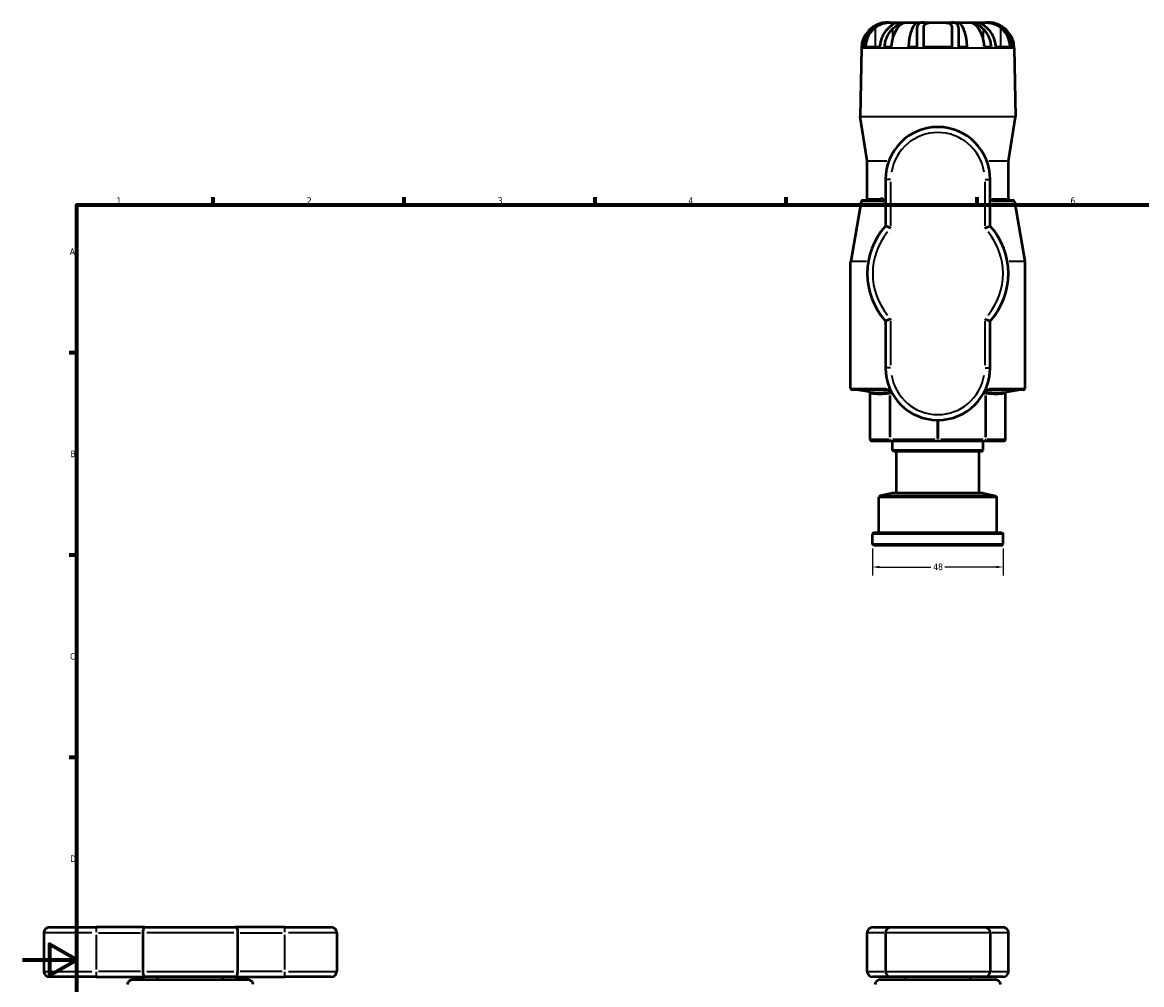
# Model space of a CAD drawing. Header units: millimetres. Extents: x -96 to 918, y -124 to 641.
# Tile 4 of 7: x 0 to 411, y 288 to 641. Entities that reach past the tile are written whole.
import ezdxf

# ---------------------------------------------------------------- set-up
doc = ezdxf.new("R2010")
doc.units = ezdxf.units.MM
for name, color, linetype, lineweight in [('Border (ANSI)', 7, 'Continuous', 70), ('Dimension (ANSI)', 7, 'Continuous', 25), ('Visible (ANSI)', 7, 'Continuous', 50), ('Visible Narrow (ANSI)', 7, 'Continuous', 35)]:
    doc.layers.add(name, color=color, linetype=linetype, lineweight=lineweight)
doc.styles.add('Note Text (ANSI)', font='tahoma.ttf')
doc.dimstyles.new('Default - mm (ANSI)', dxfattribs={"dimtxt": 2.4, "dimasz": 2.5, "dimexe": 3.175, "dimexo": 1.6002, "dimgap": 0.8, "dimtad": 0, "dimtoh": 1, "dimdec": 0, "dimrnd": 1e-08, "dimzin": 4, "dimdsep": 46, "dimtxsty": 'Note Text (ANSI)', "dimcen": 0.09, "dimdle": 10, "dimclrd": 256, "dimclre": 256, "dimclrt": 5, "dimadec": 1, "dimazin": 1, "dimtfac": 1.27, "dimtofl": 0, "dimtmove": 0, "dimatfit": 3, "dimfxl": 1, "dimtolj": 1, "dimtzin": 4, "dimlwd": -1, "dimlwe": -1, "dimarcsym": 0})

# ---------------------------------------------------------------- blocks, each defined once
blk = doc.blocks.new('Borders Default Border')
at = {"layer": 'Border (ANSI)'}
for p, q in [((70.08, 574), (70.08, 576.8)), ((140.17, 574), (140.17, 576.8)), ((210.25, 574), (210.25, 576.8)), ((280.33, 574), (280.33, 576.8)), ((350.42, 574), (350.42, 576.8)), ((20, 519.75), (17.2, 519.75)), ((20, 445.5), (17.2, 445.5)), ((20, 371.25), (17.2, 371.25))]:
    blk.add_line(p, q, dxfattribs=at)
at = {"layer": 'Border (ANSI)', "flags": 128}
for points in [[(20, 20), (20, 574), (821, 574), (821, 20), (20, 20)], [(0, 297), (20, 297), (10, 302.77), (10, 291.23), (20, 297)]]:
    blk.add_lwpolyline(points, dxfattribs=at)
at = {"layer": 'Border (ANSI)', "color": 5, "true_color": 0x0000ff, "char_height": 2.4, "attachment_point": 7, "style": 'Note Text (ANSI)'}
for s, insert in [('1', (34.5, 574.4)), ('2', (104.4, 574.4)), ('3', (174.46, 574.35)), ('4', (244.45, 574.4)), ('5', (314.67, 574.35)), ('6', (384.69, 574.35)), ('A', (17.38, 555.68)), ('B', (17.67, 481.43)), ('C', (17.51, 407.13)), ('D', (17.52, 332.93))]:
    blk.add_mtext(s, dxfattribs=dict(at, insert=insert))
blk = doc.blocks.new('*D12')
at = {"layer": 'Defpoints', "color": 0, "transparency": 16777216}
for p in [(312.03, 449.48), (360.03, 449.48), (312.03, 441.14)]:
    blk.add_point(p, dxfattribs=at)
at = {"layer": 'Dimension (ANSI)', "transparency": 16777216}
for p, q in [((312.03, 447.88), (312.03, 437.97)), ((360.03, 447.88), (360.03, 437.97)), ((314.53, 441.14), (333.52, 441.14)), ((357.53, 441.14), (338.54, 441.14))]:
    blk.add_line(p, q, dxfattribs=at)
for points in [[(314.53, 441.56), (314.53, 440.73), (312.03, 441.14)], [(357.53, 441.56), (357.53, 440.73), (360.03, 441.14)]]:
    blk.add_solid(points, dxfattribs=at)
at = {"layer": 'Dimension (ANSI)', "color": 5, "transparency": 16777216, "insert": (334.32, 442.4), "char_height": 2.4, "attachment_point": 1, "style": 'Note Text (ANSI)'}
blk.add_mtext('\\A1;48', dxfattribs=at)

msp = doc.modelspace()

# ---------------------------------------------------------------- linework, layer by layer
at = {"layer": 'Visible (ANSI)'}
for p, q in [((317.5684, 640.9823), (317.7263, 640.9823)), ((317.7263, 640.9823), (317.7263, 640.9754)), ((317.7263, 640.9823), (318.135, 640.9823)), ((318.135, 640.9823), (320.0419, 640.9823)), ((320.0419, 640.9823), (323.1521, 640.9823)), ((323.1521, 640.9823), (323.1521, 640.5968)), ((323.1521, 640.9823), (324.7917, 640.9823)), ((324.7917, 640.9823), (328.9658, 640.9823)), ((328.9658, 640.9823), (328.9658, 640.4013)), ((328.9658, 640.9823), (331.0141, 640.9823)), ((331.0141, 640.9823), (336.0312, 640.9823)), ((336.0312, 640.9823), (341.0483, 640.9823)), ((341.0483, 640.9823), (343.0966, 640.9823)), ((343.0966, 640.9823), (347.2707, 640.9823)), ((343.0966, 640.9823), (343.0966, 640.4013)), ((347.2707, 640.9823), (348.9103, 640.9823)), ((348.9103, 640.9823), (348.9103, 640.5968)), ((348.9103, 640.9823), (352.0205, 640.9823)), ((352.0205, 640.9823), (353.9274, 640.9823)), ((353.9274, 640.9823), (354.3361, 640.9823)), ((354.3361, 640.9823), (354.3361, 640.9754)), ((354.3361, 640.9823), (354.4941, 640.9823)), ((328.3512, 638.5918), (328.3512, 632.0223)), ((330.9112, 632.0223), (330.9112, 639.1295)), ((341.1512, 639.1295), (341.1512, 632.0223)), ((343.7112, 632.0223), (343.7112, 638.5918)), ((307.9698, 631.5499), (307.532, 606.466)), ((308.2296, 632.0223), (308.8351, 632.0223)), ((309.5948, 632.0223), (314.7148, 632.0223)), ((316.5151, 632.0223), (318.9606, 632.0223)), ((325.3002, 632.0223), (328.3512, 632.0223)), ((330.9112, 632.0223), (341.1512, 632.0223)), ((343.7112, 632.0223), (346.7622, 632.0223)), ((353.1018, 632.0223), (355.5473, 632.0223)), ((357.3476, 632.0223), (362.4676, 632.0223)), ((363.2273, 632.0223), (363.8328, 632.0223)), ((364.0926, 631.5499), (364.5305, 606.466)), ((310.1051, 590.1411), (307.538, 606.3792)), ((361.9574, 590.1411), (364.5244, 606.3792)), ((310.1112, 576.2023), (310.1112, 590.0631)), ((361.9512, 576.2023), (361.9512, 590.0631)), ((316.8312, 583.3823), (316.8312, 566.2352)), ((355.2312, 566.2352), (355.2312, 583.3823)), ((307.9084, 575.2892), (304.0388, 553.3438)), ((308.4008, 575.7023), (316.8312, 575.7023)), ((355.2312, 575.7023), (363.6617, 575.7023)), ((364.1541, 575.2892), (368.0236, 553.3438)), ((304.0312, 506.6743), (304.0312, 553.257)), ((368.0312, 506.6743), (368.0312, 553.257)), ((316.8312, 531.4095), (316.8312, 514.2623)), ((355.2312, 514.2623), (355.2312, 531.4095)), ((318.6179, 506.1743), (304.5312, 506.1743)), ((310.7642, 505.3821), (306.3143, 506.1667)), ((367.5312, 506.1743), (353.4445, 506.1743)), ((361.2982, 505.3821), (365.7481, 506.1667)), ((311.1774, 487.8823), (311.1774, 504.8897)), ((360.885, 487.8823), (360.885, 504.8897)), ((311.6774, 487.3823), (318.8105, 487.3823)), ((318.8105, 487.3823), (336.0312, 487.3823)), ((319.3712, 484.0423), (319.3712, 487.3823)), ((336.0312, 487.3823), (353.252, 487.3823)), ((352.6913, 484.0423), (352.6913, 487.3823)), ((353.252, 487.3823), (360.385, 487.3823)), ((319.3712, 484.0423), (352.6913, 484.0423)), ((319.8712, 483.5423), (319.3712, 484.0423)), ((352.1913, 483.5423), (319.8712, 483.5423)), ((320.8857, 468.1823), (320.8857, 483.5423)), ((351.1767, 468.1823), (351.1767, 483.5423)), ((352.1913, 483.5423), (352.6913, 484.0423)), ((314.922, 467.3177), (314.4312, 466.7223)), ((357.6312, 466.7223), (314.4312, 466.7223)), ((314.4312, 453.7823), (314.4312, 466.7223)), ((319.3712, 468.1823), (314.922, 467.3177)), ((314.922, 467.3177), (357.1404, 467.3177)), ((352.6913, 468.1823), (319.3712, 468.1823)), ((352.6913, 468.1823), (357.1404, 467.3177)), ((357.1404, 467.3177), (357.6312, 466.7223)), ((357.6312, 453.7823), (357.6312, 466.7223)), ((312.5312, 453.7823), (312.0312, 453.2823)), ((360.0312, 453.2823), (312.0312, 453.2823)), ((312.0312, 449.4823), (312.0312, 453.2823)), ((312.5312, 453.7823), (359.5312, 453.7823)), ((359.5312, 453.7823), (360.0312, 453.2823)), ((360.0312, 449.4823), (360.0312, 453.2823)), ((312.0312, 449.4823), (360.0312, 449.4823)), ((312.5312, 448.9823), (312.0312, 449.4823)), ((359.5312, 448.9823), (312.5312, 448.9823)), ((359.5312, 448.9823), (360.0312, 449.4823)), ((9.8585, 308.9274), (27.0585, 308.9274)), ((44.9955, 308.9274), (27.0585, 308.9274)), ((44.9955, 308.9274), (78.2416, 308.9274)), ((96.1785, 308.9274), (78.2416, 308.9274)), ((96.1785, 308.9274), (113.3785, 308.9274)), ((312.1112, 308.9274), (318.8312, 308.9274)), ((318.8312, 308.9274), (353.2312, 308.9274)), ((353.2312, 308.9274), (359.9512, 308.9274)), ((7.8585, 306.9274), (7.8585, 292.7274)), ((44.2057, 306.9274), (44.2057, 292.7274)), ((79.0314, 292.7274), (79.0314, 306.9274)), ((115.3785, 306.9274), (115.3785, 292.7274)), ((310.1112, 292.7274), (310.1112, 306.9274)), ((316.8312, 306.9274), (316.8312, 292.7274)), ((355.2312, 306.9274), (355.2312, 292.7274)), ((361.9512, 292.7274), (361.9512, 306.9274)), ((27.0585, 290.7274), (9.8585, 290.7274)), ((27.0585, 290.7274), (44.9955, 290.7274)), ((40.4836, 289.7274), (82.7535, 289.7274)), ((78.2416, 290.7274), (44.9955, 290.7274)), ((49.6185, 289.7274), (49.6185, 290.7274)), ((73.6185, 289.7274), (73.6185, 290.7274)), ((78.2416, 290.7274), (96.1785, 290.7274)), ((113.3785, 290.7274), (96.1785, 290.7274)), ((318.8312, 290.7274), (312.1112, 290.7274)), ((314.8962, 289.7274), (357.1662, 289.7274)), ((353.2312, 290.7274), (318.8312, 290.7274)), ((324.0312, 289.7274), (324.0312, 290.7274)), ((348.0312, 289.7274), (348.0312, 290.7274)), ((359.9512, 290.7274), (353.2312, 290.7274))]:
    msp.add_line(p, q, dxfattribs=at)
for centre, radius, start, end in [((317.5684, 631.3823), 9.6, 90, 179), ((354.4941, 631.3823), 9.6, 1, 90), ((308.0319, 606.4573), 0.5, 179, 188.983443), ((364.0305, 606.4573), 0.5, 351.016557, 1), ((336.0312, 583.3823), 19.2, 0, 180), ((309.6112, 590.0631), 0.5, 0, 8.983443), ((362.4512, 590.0631), 0.5, 171.016557, 180), ((308.4008, 575.2023), 0.5, 90, 170), ((309.6112, 576.2023), 0.5, 270, 0), ((362.4512, 576.2023), 0.5, 180, 270), ((363.6617, 575.2023), 0.5, 10, 90), ((336.0312, 548.8223), 25.92, 137.794554, 222.205446), ((336.0312, 548.8223), 25.92, 317.794554, 42.205446), ((304.5312, 553.257), 0.5, 170, 180), ((367.5312, 553.257), 0.5, 0, 10), ((336.0312, 514.2623), 19.2, 180, 0), ((304.5312, 506.6743), 0.5, 180, 270), ((306.2275, 505.6743), 0.5, 80, 90), ((310.6774, 504.8897), 0.5, 0, 80), ((361.385, 504.8897), 0.5, 100, 180), ((365.835, 505.6743), 0.5, 90, 100), ((367.5312, 506.6743), 0.5, 270, 0), ((311.6774, 487.8823), 0.5, 180, 270), ((360.385, 487.8823), 0.5, 270, 0), ((9.8585, 306.9274), 2, 90, 180), ((113.3785, 306.9274), 2, 0, 90), ((312.1112, 306.9274), 2, 90, 180), ((318.8312, 306.9274), 2, 90, 180), ((353.2312, 306.9274), 2, 0, 90), ((359.9512, 306.9274), 2, 0, 90), ((9.8585, 292.7274), 2, 180, 270), ((113.3785, 292.7274), 2, 270, 0), ((312.1112, 292.7274), 2, 180, 270), ((318.8312, 292.7274), 2, 180, 270), ((353.2312, 292.7274), 2, 270, 0), ((359.9512, 292.7274), 2, 270, 0), ((40.4836, 287.7274), 2, 90, 175), ((82.7535, 287.7274), 2, 5, 90), ((314.8962, 287.7274), 2, 90, 175), ((357.1662, 287.7274), 2, 5, 90)]:
    msp.add_arc(centre, radius, start, end, dxfattribs=at)
for centre, ratio, start_param, end_param in [((317.7263, 631.3823), 0.99144486, 0, 1.50408018), ((324.7917, 631.3823), 0.60876143, 0, 1.50408018), ((328.9658, 631.3823), 0.38268343, 0, 1.50408018), ((343.0966, 631.3823), 0.38268343, 4.77910513, 6.28318531), ((347.2707, 631.3823), 0.60876143, 4.77910513, 6.28318531), ((354.3361, 631.3823), 0.99144486, 4.77910513, 6.28318531)]:
    msp.add_ellipse(centre, major_axis=(0, 9.6), ratio=ratio, start_param=start_param, end_param=end_param, dxfattribs=at)
for points, knots in [([(318.135, 640.9823), (317.6349, 640.9823), (317.1191, 640.9516), (316.188, 640.8195), (315.7837, 640.7367), (315.0985, 640.5474), (314.8174, 640.4548), (314.2497, 640.2358), (313.9657, 640.1083), (313.2275, 639.7274), (312.7959, 639.4502), (312.1769, 638.9667), (311.9666, 638.7837), (311.7679, 638.5918)], [-0.982647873, -0.982647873, -0.982647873, -0.982647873, -0.82213002, -0.82213002, -0.697745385, -0.697745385, -0.60845376, -0.60845376, -0.513362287, -0.513362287, -0.35244579, -0.35244579, -0.262483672, -0.262483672, -0.262483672, -0.262483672]), ([(313.0479, 639.1295), (313.1805, 639.239), (313.3174, 639.3435), (313.8351, 639.7096), (314.2476, 639.9451), (315.052, 640.3081), (315.4279, 640.4448), (316.2707, 640.6883), (316.7302, 640.7813), (317.7867, 640.9309), (318.3553, 640.961), (319.3302, 640.9851), (319.7331, 640.9823), (320.0419, 640.9823)], [-2.652104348, -2.652104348, -2.652104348, -2.652104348, -2.594237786, -2.594237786, -2.439296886, -2.439296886, -2.313053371, -2.313053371, -2.163200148, -2.163200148, -1.960498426, -1.960498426, -1.766286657, -1.766286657, -1.766286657, -1.766286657]), ([(320.0419, 640.9823), (320.0712, 640.9823), (320.0996, 640.9823), (320.4139, 640.9823), (320.6016, 640.9846), (320.7691, 640.9544), (320.731, 640.9175), (320.4632, 640.7511), (320.2966, 640.6537), (319.8955, 640.4024), (319.676, 640.2596), (319.1209, 639.8741), (318.7761, 639.619), (318.3346, 639.266), (318.2518, 639.1987), (318.1679, 639.1295)], [-1.766286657, -1.766286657, -1.766286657, -1.766286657, -1.747869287, -1.747869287, -1.55642376, -1.55642376, -1.351095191, -1.351095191, -1.206509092, -1.206509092, -1.079974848, -1.079974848, -0.917633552, -0.917633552, -0.880765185, -0.880765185, -0.880765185, -0.880765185]), ([(319.4479, 638.5918), (319.524, 638.6653), (319.6003, 638.7375), (320.1075, 639.2079), (320.5386, 639.5628), (321.1599, 640.0195), (321.3643, 640.1596), (321.7286, 640.3922), (321.8899, 640.4879), (322.2351, 640.6773), (322.4109, 640.7618), (322.8346, 640.937), (323.032, 640.9823), (323.1521, 640.9823)], [-0.753906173, -0.753906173, -0.753906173, -0.753906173, -0.719574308, -0.719574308, -0.526013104, -0.526013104, -0.426423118, -0.426423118, -0.339709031, -0.339709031, -0.228572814, -0.228572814, -0.035128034, -0.035128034, -0.035128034, -0.035128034]), ([(331.0141, 640.9823), (330.6766, 640.9823), (330.3667, 640.9606), (329.8043, 640.8584), (329.5567, 640.7785), (329.18, 640.5804), (329.0386, 640.4766), (328.7798, 640.2158), (328.67, 640.0546), (328.419, 639.5156), (328.3512, 639.0841), (328.3512, 638.5918)], [-0.719539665, -0.719539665, -0.719539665, -0.719539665, -0.585592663, -0.585592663, -0.450875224, -0.450875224, -0.347808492, -0.347808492, -0.230245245, -0.230245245, 0, 0, 0, 0]), ([(330.9112, 639.1295), (330.9112, 639.3944), (330.9513, 639.6364), (331.1086, 640.0113), (331.2033, 640.155), (331.4621, 640.4151), (331.6286, 640.5272), (332.1306, 640.7557), (332.5004, 640.8422), (333.4331, 640.9571), (334.0034, 640.9731), (335.0745, 640.9834), (335.552, 640.9823), (336.0312, 640.9823)], [-2.131985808, -2.131985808, -2.131985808, -2.131985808, -2.020038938, -2.020038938, -1.936170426, -1.936170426, -1.846748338, -1.846748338, -1.712734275, -1.712734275, -1.556507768, -1.556507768, -1.438216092, -1.438216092, -1.438216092, -1.438216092]), ([(336.0312, 640.9823), (336.2216, 640.9823), (336.4122, 640.9824), (337.1868, 640.9819), (337.755, 640.9817), (338.748, 640.9408), (339.1748, 640.9038), (339.8906, 640.7607), (340.1803, 640.6622), (340.5858, 640.4246), (340.7246, 640.3061), (340.9495, 640.0231), (341.0308, 639.8581), (341.1296, 639.5065), (341.1512, 639.324), (341.1512, 639.1295)], [-1.438216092, -1.438216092, -1.438216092, -1.438216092, -1.391224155, -1.391224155, -1.246616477, -1.246616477, -1.11864283, -1.11864283, -1.001499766, -1.001499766, -0.916784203, -0.916784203, -0.827368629, -0.827368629, -0.745036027, -0.745036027, -0.745036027, -0.745036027]), ([(343.7112, 638.5918), (343.7112, 638.9992), (343.6648, 639.3655), (343.5069, 639.818), (343.448, 639.9441), (343.3262, 640.1413), (343.27, 640.2173), (343.1431, 640.3606), (343.0722, 640.4274), (342.8769, 640.5811), (342.7443, 640.66), (342.1835, 640.9086), (341.6653, 640.9823), (341.0483, 640.9823)], [-0.719320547, -0.719320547, -0.719320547, -0.719320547, -0.529019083, -0.529019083, -0.447612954, -0.447612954, -0.390717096, -0.390717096, -0.33246511, -0.33246511, -0.244459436, -0.244459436, 0, 0, 0, 0]), ([(348.9103, 640.9823), (348.9233, 640.9823), (348.9373, 640.9818), (349.0872, 640.9708), (349.296, 640.9144), (349.7296, 640.725), (349.9078, 640.6357), (350.2793, 640.4257), (350.4679, 640.3097), (350.9361, 639.9982), (351.2213, 639.7906), (351.8767, 639.2698), (352.2474, 638.9462), (352.6146, 638.5918)], [-0.895980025, -0.895980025, -0.895980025, -0.895980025, -0.875027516, -0.875027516, -0.684891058, -0.684891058, -0.575321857, -0.575321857, -0.476253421, -0.476253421, -0.34137973, -0.34137973, -0.174811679, -0.174811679, -0.174811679, -0.174811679]), ([(353.8946, 639.1295), (353.6748, 639.3109), (353.4632, 639.478), (352.961, 639.8596), (352.6774, 640.0608), (352.1992, 640.3824), (352.0016, 640.5072), (351.6286, 640.7361), (351.4796, 640.8217), (351.2996, 640.9478), (351.3145, 640.9689), (351.5582, 640.984), (351.7521, 640.9823), (352.0205, 640.9823)], [-2.707799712, -2.707799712, -2.707799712, -2.707799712, -2.611616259, -2.611616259, -2.468131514, -2.468131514, -2.342004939, -2.342004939, -2.181335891, -2.181335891, -1.977272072, -1.977272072, -1.804506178, -1.804506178, -1.804506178, -1.804506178]), ([(352.0205, 640.9823), (352.0907, 640.9823), (352.1659, 640.9823), (352.5874, 640.9822), (353.0122, 640.9832), (354.0282, 640.9434), (354.6188, 640.8975), (355.6624, 640.7142), (356.0893, 640.6122), (356.8889, 640.3542), (357.2551, 640.2072), (358.0676, 639.8078), (358.4924, 639.5411), (358.922, 639.2049), (358.9686, 639.1675), (359.0146, 639.1295)], [-1.804506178, -1.804506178, -1.804506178, -1.804506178, -1.759360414, -1.759360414, -1.567219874, -1.567219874, -1.359324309, -1.359324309, -1.217316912, -1.217316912, -1.08975086, -1.08975086, -0.920881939, -0.920881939, -0.900106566, -0.900106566, -0.900106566, -0.900106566]), ([(360.2946, 638.5918), (359.8888, 638.9835), (359.4361, 639.3373), (358.6401, 639.8301), (358.3286, 639.9969), (357.7596, 640.2568), (357.5092, 640.3574), (356.9686, 640.5462), (356.6789, 640.6312), (355.8922, 640.8213), (355.3958, 640.899), (354.5702, 640.97), (354.245, 640.9823), (353.9274, 640.9823)], [-0.864997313, -0.864997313, -0.864997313, -0.864997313, -0.682105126, -0.682105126, -0.573308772, -0.573308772, -0.491667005, -0.491667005, -0.401116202, -0.401116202, -0.249465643, -0.249465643, -0.147924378, -0.147924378, -0.147924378, -0.147924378]), ([(311.7679, 638.5918), (311.5975, 638.4273), (311.4362, 638.2584), (310.9177, 637.6741), (310.5507, 637.1793), (309.9169, 636.1107), (309.6502, 635.5368), (309.2537, 634.4531), (309.0857, 633.8447), (308.9058, 632.8222), (308.8588, 632.4162), (308.8351, 632.0223)], [5.354140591, 5.354140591, 5.354140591, 5.354140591, 5.426882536, 5.426882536, 5.605102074, 5.605102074, 5.783321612, 5.783321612, 5.95803257, 5.95803257, 6.070479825, 6.070479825, 6.070479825, 6.070479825]), ([(309.5948, 632.0223), (309.6183, 632.4221), (309.6653, 632.8345), (309.8453, 633.8698), (310.0132, 634.4849), (310.4076, 635.5748), (310.6712, 636.1496), (311.2983, 637.2215), (311.6616, 637.7186), (312.3274, 638.4791), (312.6739, 638.8207), (313.0479, 639.1295)], [0.062272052, 0.062272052, 0.062272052, 0.062272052, 0.176425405, 0.176425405, 0.35285081, 0.35285081, 0.530808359, 0.530808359, 0.708765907, 0.708765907, 0.855229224, 0.855229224, 0.855229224, 0.855229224]), ([(318.1679, 639.1295), (317.7939, 638.8207), (317.4474, 638.4791), (316.7816, 637.7186), (316.4183, 637.2215), (315.7912, 636.1496), (315.5276, 635.5748), (315.1332, 634.4849), (314.9653, 633.8698), (314.7853, 632.8345), (314.7383, 632.4221), (314.7148, 632.0223)], [4.988888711, 4.988888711, 4.988888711, 4.988888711, 5.135352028, 5.135352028, 5.313309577, 5.313309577, 5.491267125, 5.491267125, 5.66769253, 5.66769253, 5.781845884, 5.781845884, 5.781845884, 5.781845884]), ([(316.5151, 632.0223), (316.5388, 632.4162), (316.5858, 632.8222), (316.7657, 633.8447), (316.9337, 634.4531), (317.3302, 635.5368), (317.5969, 636.1107), (318.2307, 637.1793), (318.5977, 637.6741), (319.1162, 638.2584), (319.2775, 638.4273), (319.4479, 638.5918)], [0.062263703, 0.062263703, 0.062263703, 0.062263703, 0.174710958, 0.174710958, 0.349421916, 0.349421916, 0.527641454, 0.527641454, 0.705860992, 0.705860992, 0.778602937, 0.778602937, 0.778602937, 0.778602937]), ([(352.6146, 638.5918), (352.785, 638.4273), (352.9462, 638.2584), (353.4647, 637.6741), (353.8317, 637.1793), (354.4655, 636.1107), (354.7323, 635.5368), (355.1287, 634.4531), (355.2967, 633.8447), (355.4767, 632.8222), (355.5236, 632.4162), (355.5473, 632.0223)], [5.353987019, 5.353987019, 5.353987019, 5.353987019, 5.426728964, 5.426728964, 5.604948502, 5.604948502, 5.78316804, 5.78316804, 5.957878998, 5.957878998, 6.070326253, 6.070326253, 6.070326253, 6.070326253]), ([(357.3476, 632.0223), (357.3241, 632.4221), (357.2771, 632.8345), (357.0971, 633.8698), (356.9293, 634.4849), (356.5348, 635.5748), (356.2712, 636.1496), (355.6442, 637.2215), (355.2808, 637.7186), (354.6151, 638.4791), (354.2685, 638.8207), (353.8946, 639.1295)], [0.062272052, 0.062272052, 0.062272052, 0.062272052, 0.176425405, 0.176425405, 0.35285081, 0.35285081, 0.530808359, 0.530808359, 0.708765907, 0.708765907, 0.855229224, 0.855229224, 0.855229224, 0.855229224]), ([(359.0146, 639.1295), (359.3885, 638.8207), (359.7351, 638.4791), (360.4008, 637.7186), (360.7642, 637.2215), (361.3912, 636.1496), (361.6548, 635.5748), (362.0493, 634.4849), (362.2171, 633.8698), (362.3971, 632.8345), (362.4441, 632.4221), (362.4676, 632.0223)], [4.988855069, 4.988855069, 4.988855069, 4.988855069, 5.135318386, 5.135318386, 5.313275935, 5.313275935, 5.491233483, 5.491233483, 5.667658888, 5.667658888, 5.781812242, 5.781812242, 5.781812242, 5.781812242]), ([(363.2273, 632.0223), (363.2036, 632.4162), (363.1567, 632.8222), (362.9767, 633.8447), (362.8087, 634.4531), (362.4123, 635.5368), (362.1455, 636.1107), (361.5117, 637.1793), (361.1447, 637.6741), (360.6262, 638.2584), (360.465, 638.4273), (360.2946, 638.5918)], [0.062263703, 0.062263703, 0.062263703, 0.062263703, 0.174710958, 0.174710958, 0.349421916, 0.349421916, 0.527641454, 0.527641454, 0.705860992, 0.705860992, 0.778602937, 0.778602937, 0.778602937, 0.778602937]), ([(318.8312, 565.4454), (318.8291, 565.4463), (318.827, 565.4471), (318.6758, 565.5082), (318.5269, 565.5681), (318.2361, 565.6844), (318.0946, 565.7406), (317.7296, 565.8852), (317.5202, 565.9673), (317.1814, 566.0996), (317.0506, 566.1503), (316.8758, 566.218), (316.8312, 566.2352), (316.8312, 566.2352)], [-0.654059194, -0.654059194, -0.654059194, -0.654059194, -0.6533749, -0.6533749, -0.605137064, -0.605137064, -0.557272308, -0.557272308, -0.475944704, -0.475944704, -0.400061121, -0.400061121, -0.32668745, -0.32668745, -0.32668745, -0.32668745]), ([(353.2312, 565.4454), (353.2333, 565.4463), (353.2354, 565.4471), (353.3866, 565.5082), (353.5356, 565.5681), (353.8264, 565.6844), (353.9678, 565.7406), (354.3328, 565.8852), (354.5422, 565.9673), (354.881, 566.0996), (355.0118, 566.1503), (355.1866, 566.218), (355.2312, 566.2352), (355.2312, 566.2352)], [-0.000684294, -0.000684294, -0.000684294, -0.000684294, 0, 0, 0.048237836, 0.048237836, 0.096102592, 0.096102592, 0.177430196, 0.177430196, 0.253313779, 0.253313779, 0.32668745, 0.32668745, 0.32668745, 0.32668745]), ([(318.8312, 532.1993), (318.8291, 532.1984), (318.827, 532.1976), (318.6758, 532.1364), (318.5269, 532.0766), (318.2361, 531.9603), (318.0946, 531.904), (317.7296, 531.7595), (317.5202, 531.6773), (317.1814, 531.5451), (317.0506, 531.4944), (316.8758, 531.4267), (316.8312, 531.4095), (316.8312, 531.4095)], [-0.000684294, -0.000684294, -0.000684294, -0.000684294, 0, 0, 0.048237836, 0.048237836, 0.096102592, 0.096102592, 0.177430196, 0.177430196, 0.253313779, 0.253313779, 0.32668745, 0.32668745, 0.32668745, 0.32668745]), ([(353.2312, 532.1993), (353.2333, 532.1984), (353.2354, 532.1976), (353.3866, 532.1364), (353.5356, 532.0766), (353.8264, 531.9603), (353.9678, 531.904), (354.3328, 531.7595), (354.5422, 531.6773), (354.881, 531.5451), (355.0118, 531.4944), (355.1866, 531.4267), (355.2312, 531.4095), (355.2312, 531.4095)], [-0.654059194, -0.654059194, -0.654059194, -0.654059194, -0.6533749, -0.6533749, -0.605137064, -0.605137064, -0.557272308, -0.557272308, -0.475944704, -0.475944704, -0.400061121, -0.400061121, -0.32668745, -0.32668745, -0.32668745, -0.32668745]), ([(44.9955, 308.9274), (44.9946, 308.9274), (44.9938, 308.9274), (44.9327, 308.9269), (44.8728, 308.9097), (44.7565, 308.8425), (44.7002, 308.7929), (44.5557, 308.6161), (44.4736, 308.4603), (44.3413, 308.084), (44.2906, 307.8718), (44.2229, 307.4121), (44.2057, 307.1713), (44.2057, 306.9274)], [-0.654059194, -0.654059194, -0.654059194, -0.654059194, -0.6533749, -0.6533749, -0.605137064, -0.605137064, -0.557272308, -0.557272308, -0.475944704, -0.475944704, -0.400061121, -0.400061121, -0.32668745, -0.32668745, -0.32668745, -0.32668745]), ([(78.2416, 308.9274), (78.2425, 308.9274), (78.2433, 308.9274), (78.3044, 308.9269), (78.3643, 308.9097), (78.4806, 308.8425), (78.5368, 308.7929), (78.6814, 308.6161), (78.7635, 308.4603), (78.8958, 308.084), (78.9465, 307.8718), (79.0142, 307.4121), (79.0314, 307.1713), (79.0314, 306.9274)], [-0.000684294, -0.000684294, -0.000684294, -0.000684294, 0, 0, 0.048237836, 0.048237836, 0.096102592, 0.096102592, 0.177430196, 0.177430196, 0.253313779, 0.253313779, 0.32668745, 0.32668745, 0.32668745, 0.32668745]), ([(44.2057, 292.7274), (44.2057, 292.4834), (44.2229, 292.2426), (44.2906, 291.7829), (44.3413, 291.5707), (44.4736, 291.1944), (44.5557, 291.0387), (44.7002, 290.8619), (44.7565, 290.8122), (44.8728, 290.745), (44.9327, 290.7279), (44.9938, 290.7274), (44.9946, 290.7274), (44.9955, 290.7274)], [-0.32668745, -0.32668745, -0.32668745, -0.32668745, -0.253313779, -0.253313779, -0.177430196, -0.177430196, -0.096102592, -0.096102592, -0.048237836, -0.048237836, 0, 0, 0.000684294, 0.000684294, 0.000684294, 0.000684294]), ([(78.2416, 290.7274), (78.2425, 290.7274), (78.2433, 290.7274), (78.3044, 290.7279), (78.3643, 290.745), (78.4806, 290.8122), (78.5368, 290.8619), (78.6814, 291.0387), (78.7635, 291.1944), (78.8958, 291.5707), (78.9465, 291.7829), (79.0142, 292.2426), (79.0314, 292.4834), (79.0314, 292.7274)], [-0.654059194, -0.654059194, -0.654059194, -0.654059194, -0.6533749, -0.6533749, -0.605137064, -0.605137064, -0.557272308, -0.557272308, -0.475944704, -0.475944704, -0.400061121, -0.400061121, -0.32668745, -0.32668745, -0.32668745, -0.32668745])]:
    msp.add_open_spline(points, degree=3, knots=knots, dxfattribs=at)
at = {"layer": 'Visible Narrow (ANSI)'}
for p, q in [((313.0479, 638.7741), (313.0479, 632.3777)), ((319.4479, 638.4257), (319.4479, 635.4346)), ((352.6146, 638.4257), (352.6146, 635.4346)), ((359.0146, 638.7741), (359.0146, 632.3777)), ((363.7471, 631.5499), (308.3153, 631.5499)), ((307.8829, 606.466), (364.1796, 606.466)), ((364.1736, 606.3792), (307.8888, 606.3792)), ((310.1261, 590.1411), (317.3228, 590.1411)), ((317.2968, 590.0631), (310.1321, 590.0631)), ((354.7396, 590.1411), (361.9364, 590.1411)), ((361.9303, 590.0631), (354.7657, 590.0631)), ((318.6743, 583.3823), (316.8374, 583.3823)), ((353.3881, 583.3823), (355.2251, 583.3823)), ((318.8312, 566.3422), (318.8312, 582.4855)), ((353.2312, 582.4855), (353.2312, 566.3422)), ((316.0058, 575.2892), (307.932, 575.2892)), ((310.1288, 576.2023), (316.203, 576.2023)), ((355.8594, 576.2023), (361.9336, 576.2023)), ((364.1305, 575.2892), (356.0567, 575.2892)), ((309.8833, 553.257), (304.0479, 553.257)), ((304.0556, 553.3438), (309.8979, 553.3438)), ((362.1646, 553.3438), (368.0069, 553.3438)), ((368.0145, 553.257), (362.1791, 553.257)), ((318.8312, 515.1592), (318.8312, 531.3024)), ((353.2312, 531.3024), (353.2312, 515.1592)), ((318.6743, 514.2623), (316.8374, 514.2623)), ((353.3881, 514.2623), (355.2251, 514.2623)), ((304.0702, 506.6743), (317.0985, 506.6743)), ((317.5035, 506.1667), (306.3475, 506.1667)), ((365.715, 506.1667), (354.5589, 506.1667)), ((354.9639, 506.6743), (367.9923, 506.6743)), ((311.2155, 488.7321), (311.2155, 504.027)), ((318.3485, 504.027), (318.3485, 488.7321)), ((318.6191, 488.7321), (318.6191, 504.027)), ((353.4433, 504.027), (353.4433, 488.7321)), ((353.7139, 488.7321), (353.7139, 504.027)), ((360.847, 504.027), (360.847, 488.7321)), ((335.8399, 494.7042), (335.8399, 488.2414)), ((336.2226, 488.2414), (336.2226, 494.7042)), ((311.1775, 487.8823), (311.2118, 487.8823)), ((317.9919, 487.8823), (311.5721, 487.8823)), ((318.3564, 487.8823), (318.6011, 487.8823)), ((334.9788, 487.8823), (319.4802, 487.8823)), ((335.8582, 487.8823), (336.2043, 487.8823)), ((352.5823, 487.8823), (337.0836, 487.8823)), ((353.4613, 487.8823), (353.706, 487.8823)), ((360.4903, 487.8823), (354.0706, 487.8823)), ((360.8507, 487.8823), (360.8849, 487.8823)), ((27.0585, 308.9212), (27.0585, 307.0843)), ((96.1785, 308.9212), (96.1785, 307.0843)), ((25.5521, 306.9274), (7.9177, 306.9274)), ((27.0585, 306.2174), (27.0585, 293.4374)), ((27.9159, 306.9274), (43.3484, 306.9274)), ((77.5711, 306.9274), (45.666, 306.9274)), ((79.8887, 306.9274), (95.3212, 306.9274)), ((96.1785, 306.2174), (96.1785, 293.4374)), ((115.3194, 306.9274), (97.685, 306.9274)), ((316.203, 306.9274), (310.1288, 306.9274)), ((354.9948, 306.9274), (317.0676, 306.9274)), ((361.9336, 306.9274), (355.8594, 306.9274)), ((7.9177, 292.7274), (25.5521, 292.7274)), ((27.0585, 292.5705), (27.0585, 290.7335)), ((43.3484, 292.7274), (27.9159, 292.7274)), ((45.666, 292.7274), (77.5711, 292.7274)), ((95.3212, 292.7274), (79.8887, 292.7274)), ((96.1785, 292.5705), (96.1785, 290.7335)), ((97.685, 292.7274), (115.3194, 292.7274)), ((310.1288, 292.7274), (316.203, 292.7274)), ((317.0676, 292.7274), (354.9948, 292.7274)), ((355.8594, 292.7274), (361.9336, 292.7274))]:
    msp.add_line(p, q, dxfattribs=at)
for centre, radius, start, end in [((336.0312, 583.3823), 17.2, 9, 171), ((336.0312, 548.8223), 23.92, 140.379497, 219.620503), ((336.0312, 548.8223), 23.92, 320.379497, 39.620503), ((336.0312, 514.2623), 17.2, 189, 351)]:
    msp.add_arc(centre, radius, start, end, dxfattribs=at)
for centre, major_axis, ratio, start_param, end_param in [((310.7535, 504.8768), (0.0837, 0.4929), 0.92193378, 4.93816313, 6.20596566), ((317.8866, 504.8768), (-0.0837, 0.4929), 0.92193378, 4.62748178, 5.8952843), ((318.4278, 504.8768), (0.0351, 0.4988), 0.38187747, 4.80968471, 6.07748723), ((353.6347, 504.8768), (-0.0351, 0.4988), 0.38187747, 0.20569807, 1.4735006), ((354.1759, 504.8768), (0.0837, 0.4929), 0.92193378, 0.38790101, 1.65570353), ((361.3089, 504.8768), (-0.0837, 0.4929), 0.92193378, 0.07721965, 1.34502217), ((311.6774, 487.8823), (0, -0.5), 0.92387953, 4.7909288, 6.20464549), ((318.8105, 487.8823), (0, -0.5), 0.92387953, 4.7909288, 6.20464549), ((318.8105, 487.8823), (0, -0.5), 0.38268343, 4.7909288, 6.20464549), ((336.0312, 487.8823), (0, -0.5), 0.38268343, 4.7909288, 6.20464549), ((336.0312, 487.8823), (0, -0.5), 0.38268343, 0.07853982, 1.49225651), ((353.252, 487.8823), (0, -0.5), 0.38268343, 0.07853982, 1.49225651), ((353.252, 487.8823), (0, -0.5), 0.92387953, 0.07853982, 1.49225651), ((360.385, 487.8823), (0, -0.5), 0.92387953, 0.07853982, 1.49225651)]:
    msp.add_ellipse(centre, major_axis=major_axis, ratio=ratio, start_param=start_param, end_param=end_param, dxfattribs=at)
for points, knots in [([(310.8403, 505.3692), (310.8043, 505.3753), (310.7806, 505.3793), (310.7662, 505.3817), (310.7642, 505.3821), (310.7642, 505.3821)], [-0.0785940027, -0.0785940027, -0.0785940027, -0.0785940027, -0.0502846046, -0.0502846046, -0.0392960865, -0.0392960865, -0.0392960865, -0.0392960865]), ([(317.9489, 505.3692), (317.8886, 505.3589), (317.8283, 505.3488), (316.6477, 505.1561), (315.525, 505.0552), (314.4003, 505.0552), (313.2755, 505.0552), (312.1488, 505.1561), (310.9616, 505.3488), (310.901, 505.3589), (310.8403, 505.3692)], [-3.59469497, -3.59469497, -3.59469497, -3.59469497, -3.54704075, -3.54704075, -2.66203107, -2.66203107, -2.66203107, -1.77702139, -1.77702139, -1.72936717, -1.72936717, -1.72936717, -1.72936717]), ([(318.4882, 505.3692), (318.4015, 505.3753), (318.3197, 505.3793), (318.1661, 505.383), (318.0959, 505.3822), (318.0036, 505.3765), (317.9734, 505.3733), (317.9489, 505.3692)], [-0.0785940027, -0.0785940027, -0.0785940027, -0.0785940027, -0.0502846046, -0.0502846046, -0.0193402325, -0.0193402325, 0, 0, 0, 0]), ([(319.0346, 505.3317), (318.9986, 505.3341), (318.9626, 505.3365), (318.7804, 505.3488), (318.6343, 505.3589), (318.4882, 505.3692)], [-1.7887765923, -1.7887765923, -1.7887765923, -1.7887765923, -1.7770213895, -1.7770213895, -1.7293671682, -1.7293671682, -1.7293671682, -1.7293671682]), ([(353.5742, 505.3692), (353.4281, 505.3589), (353.282, 505.3488), (353.0999, 505.3365), (353.0638, 505.3341), (353.0278, 505.3317)], [-3.5946949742, -3.5946949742, -3.5946949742, -3.5946949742, -3.5470407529, -3.5470407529, -3.5352855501, -3.5352855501, -3.5352855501, -3.5352855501]), ([(354.1135, 505.3692), (354.0777, 505.3753), (354.0295, 505.3793), (353.9065, 505.383), (353.8296, 505.3822), (353.6904, 505.3765), (353.6335, 505.3733), (353.5742, 505.3692)], [-0.0785940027, -0.0785940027, -0.0785940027, -0.0785940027, -0.0502846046, -0.0502846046, -0.0193402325, -0.0193402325, 0, 0, 0, 0]), ([(361.2221, 505.3692), (361.1615, 505.3589), (361.1008, 505.3488), (359.9137, 505.1561), (358.7869, 505.0552), (357.6622, 505.0552), (356.5374, 505.0552), (355.4148, 505.1561), (354.2342, 505.3488), (354.1738, 505.3589), (354.1135, 505.3692)], [-3.59469497, -3.59469497, -3.59469497, -3.59469497, -3.54704075, -3.54704075, -2.66203107, -2.66203107, -2.66203107, -1.77702139, -1.77702139, -1.72936717, -1.72936717, -1.72936717, -1.72936717]), ([(361.2982, 505.3821), (361.2982, 505.3821), (361.2916, 505.3809), (361.2656, 505.3765), (361.2467, 505.3733), (361.2221, 505.3692)], [-0.0392960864, -0.0392960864, -0.0392960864, -0.0392960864, -0.0193402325, -0.0193402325, 0, 0, 0, 0]), ([(311.1774, 504.8897), (311.1774, 504.8897), (311.1784, 504.8893), (311.1856, 504.8869), (311.1974, 504.8829), (311.2155, 504.8768)], [0.0392960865, 0.0392960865, 0.0392960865, 0.0392960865, 0.0502846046, 0.0502846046, 0.0785940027, 0.0785940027, 0.0785940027, 0.0785940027]), ([(311.2155, 504.8768), (311.2761, 504.8664), (311.3368, 504.8564), (312.5242, 504.6636), (313.6531, 504.5628), (314.782, 504.5628), (315.9109, 504.5628), (317.0397, 504.6636), (318.2272, 504.8564), (318.2879, 504.8664), (318.3485, 504.8768)], [1.72936717, 1.72936717, 1.72936717, 1.72936717, 1.77702139, 1.77702139, 2.66203107, 2.66203107, 2.66203107, 3.54704075, 3.54704075, 3.59469497, 3.59469497, 3.59469497, 3.59469497]), ([(318.3485, 504.8768), (318.3608, 504.8809), (318.376, 504.8841), (318.4224, 504.8898), (318.4576, 504.8906), (318.5346, 504.8869), (318.5756, 504.8829), (318.6191, 504.8768)], [0, 0, 0, 0, 0.0193402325, 0.0193402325, 0.0502846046, 0.0502846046, 0.0785940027, 0.0785940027, 0.0785940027, 0.0785940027]), ([(318.6191, 504.8768), (318.7656, 504.8664), (318.912, 504.8564), (319.1416, 504.8409), (319.2247, 504.8354), (319.3079, 504.83)], [1.7293671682, 1.7293671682, 1.7293671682, 1.7293671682, 1.7770213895, 1.7770213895, 1.8040598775, 1.8040598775, 1.8040598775, 1.8040598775]), ([(352.7546, 504.83), (352.8377, 504.8354), (352.9208, 504.8409), (353.1504, 504.8564), (353.2969, 504.8664), (353.4433, 504.8768)], [3.5200022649, 3.5200022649, 3.5200022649, 3.5200022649, 3.5470407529, 3.5470407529, 3.5946949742, 3.5946949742, 3.5946949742, 3.5946949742]), ([(353.4433, 504.8768), (353.473, 504.8809), (353.5016, 504.8841), (353.5714, 504.8898), (353.6099, 504.8906), (353.6717, 504.8869), (353.6959, 504.8829), (353.7139, 504.8768)], [0, 0, 0, 0, 0.0193402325, 0.0193402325, 0.0502846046, 0.0502846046, 0.0785940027, 0.0785940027, 0.0785940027, 0.0785940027]), ([(353.7139, 504.8768), (353.7746, 504.8664), (353.8352, 504.8564), (355.0227, 504.6636), (356.1515, 504.5628), (357.2804, 504.5628), (358.4094, 504.5628), (359.5382, 504.6636), (360.7257, 504.8564), (360.7863, 504.8664), (360.847, 504.8768)], [1.72936717, 1.72936717, 1.72936717, 1.72936717, 1.77702139, 1.77702139, 2.66203107, 2.66203107, 2.66203107, 3.54704075, 3.54704075, 3.59469497, 3.59469497, 3.59469497, 3.59469497]), ([(360.847, 504.8768), (360.8593, 504.8809), (360.8687, 504.8841), (360.8817, 504.8885), (360.885, 504.8897), (360.885, 504.8897)], [0, 0, 0, 0, 0.0193402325, 0.0193402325, 0.0392960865, 0.0392960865, 0.0392960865, 0.0392960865])]:
    msp.add_open_spline(points, degree=3, knots=knots, dxfattribs=at)

# ---------------------------------------------------------------- block references
msp.add_blockref('Borders Default Border', (0, 0))

# ---------------------------------------------------------------- dimensions: what is measured, and where the dimension line sits
at = {"layer": 'Dimension (ANSI)'}
dim = msp.add_linear_dim(base=(312.0312, 441.1443), p1=(360.0312, 449.4823), p2=(312.0312, 449.4823), dimstyle='Default - mm (ANSI)', override={"dimgap": 0.8, "dimtoh": 0, "dimdec": 0, "dimtol": 0, "dimlim": 0, "dimtp": 0, "dimtm": 0, "dimtdec": 2, "dimatfit": 1}, dxfattribs=at)
dim.commit()
dim.dimension.update_dxf_attribs({"geometry": '*D12', "text_midpoint": (336.0312, 441.1443), "dimtype": 160})

doc.saveas('drawing.dxf')
